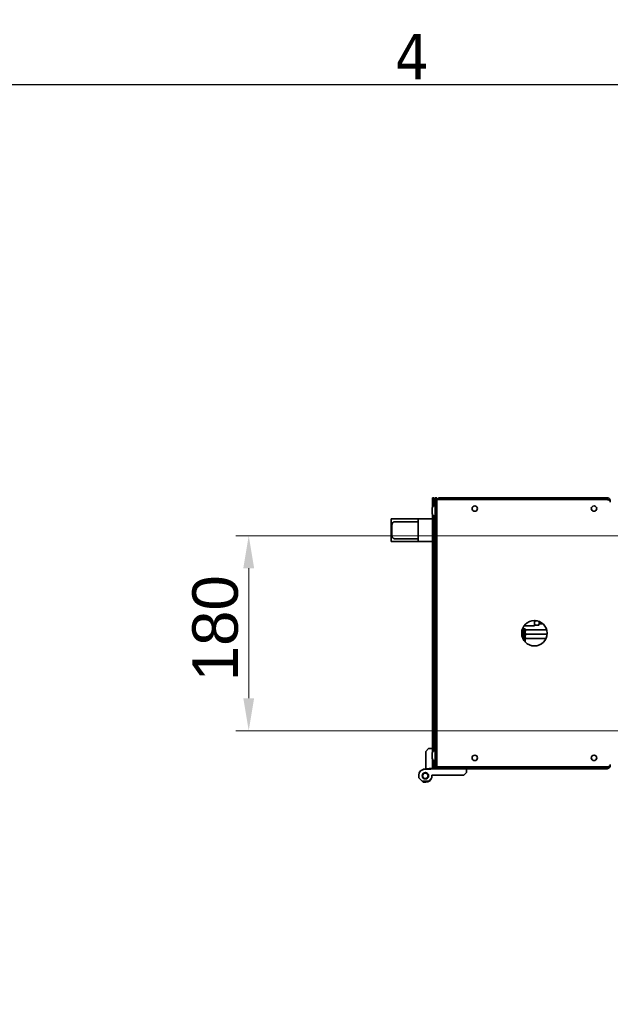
# Model space of a CAD drawing. Header units: millimetres. Extents: x 0 to 7128, y 0 to 5040.
# Tile 81 of 93: x 3649 to 4193, y 4071 to 4980. Entities that reach past the tile are written whole.
import ezdxf

# ---------------------------------------------------------------- set-up
doc = ezdxf.new("R2010")
doc.units = ezdxf.units.MM
doc.header["$LTSCALE"] = 12
doc.layers.get('0').update_dxf_attribs({"lineweight": 25})
for name, color, linetype, lineweight in [('Geometria schizzo (ISO)', 7, 'Continuous', 25), ('Simbolo (ISO)', 7, 'Continuous', 25), ('Spigoli visibili(ISO)', 7, 'Continuous', 35)]:
    doc.layers.add(name, color=color, linetype=linetype, lineweight=lineweight)
doc.layers.add('Quote(ISO)', color=7, linetype='Continuous', lineweight=25, true_color=0x80ff00)
doc.styles.add('Corrente-BSI', font='arial.ttf')
doc.styles.add('Testo nota (ISO)', font='tahoma.ttf')
doc.dimstyles.new('DEFAULT-ISO', dxfattribs={"dimscale": 12, "dimtxt": 3.5, "dimasz": 2.5, "dimexe": 1, "dimexo": 1, "dimgap": 0.762, "dimtad": 1, "dimtoh": 1, "dimrnd": 1e-08, "dimtxsty": 'Corrente-BSI', "dimcen": 0.09, "dimdle": 10, "dimclrd": 7, "dimclre": 7, "dimclrt": 7, "dimazin": 2, "dimtfac": 0.571429, "dimtmove": 0, "dimatfit": 3, "dimfxl": 1, "dimtolj": 1, "dimlwd": 5, "dimlwe": 5, "dimarcsym": 0})

# ---------------------------------------------------------------- blocks, each defined once
blk = doc.blocks.new('Bordi Bordo di default')
at = {"layer": 'Geometria schizzo (ISO)', "flags": 128}
blk.add_lwpolyline([(10, 10), (10, 410), (584, 410), (584, 10), (10, 10)], dxfattribs=at)
at = {"layer": 'Simbolo (ISO)', "insert": (332.904, 410.4), "char_height": 3.5, "attachment_point": 7, "style": 'Testo nota (ISO)'}
blk.add_mtext('4', dxfattribs=at)
blk = doc.blocks.new('*D17')
at = {"layer": 'Defpoints', "color": 0, "linetype": 'Continuous', "transparency": 16777216}
for p in [(4259.99, 4503.81), (3859.99, 4323.81), (4259.99, 4323.81)]:
    blk.add_point(p, dxfattribs=at)
at = {"layer": 'Quote(ISO)', "color": 7, "linetype": 'Continuous', "lineweight": 5, "transparency": 16777216}
for p, q in [((4247.99, 4503.81), (3847.99, 4503.81)), ((3859.99, 4473.81), (3859.99, 4353.81)), ((4247.99, 4323.81), (3847.99, 4323.81))]:
    blk.add_line(p, q, dxfattribs=at)
at = {"layer": 'Quote(ISO)', "color": 7, "linetype": 'Continuous', "transparency": 16777216}
for points in [[(3854.99, 4473.81), (3864.99, 4473.81), (3859.99, 4503.81)], [(3854.99, 4353.81), (3864.99, 4353.81), (3859.99, 4323.81)]]:
    blk.add_solid(points, dxfattribs=at)
at = {"layer": 'Quote(ISO)', "color": 7, "linetype": 'Continuous', "lineweight": 9, "transparency": 16777216, "insert": (3807.96, 4369.46), "char_height": 42, "attachment_point": 1, "rotation": 90, "style": 'Corrente-BSI'}
blk.add_mtext('\\A1;180', dxfattribs=at)

msp = doc.modelspace()

# ---------------------------------------------------------------- linework, layer by layer
at = {"layer": 'Spigoli visibili(ISO)'}
for p, q in [((4029.3939, 4535.8108), (4029.3939, 4538.8108)), ((4030.8939, 4538.8108), (4029.3939, 4538.8108)), ((4029.3939, 4535.8108), (4029.3939, 4530.0206)), ((4030.8939, 4538.8108), (4030.8939, 4535.8108)), ((4030.8939, 4536.0608), (4031.9939, 4536.0608)), ((4030.8939, 4531.4488), (4030.8939, 4535.8108)), ((4031.9939, 4535.8108), (4031.9939, 4538.8108)), ((4033.4939, 4538.8108), (4031.9939, 4538.8108)), ((4031.9939, 4535.8108), (4031.9939, 4516.8108)), ((4033.4939, 4538.8108), (4033.4939, 4537.2401)), ((4033.4939, 4537.2401), (4190.4939, 4537.2401)), ((4033.4939, 4290.3815), (4033.4939, 4537.2401)), ((4033.4939, 4516.8108), (4033.4939, 4535.8108)), ((4190.4939, 4538.8108), (4036.4939, 4538.8108)), ((4190.4939, 4537.3108), (4036.4939, 4537.3108)), ((4190.4939, 4537.3108), (4190.4939, 4538.8108)), ((4193.4939, 4535.8108), (4193.4939, 4534.8108)), ((4029.2439, 4524.4308), (4029.2439, 4529.1908)), ((4031.6139, 4531.5608), (4031.9939, 4531.5608)), ((3991.3939, 4498.3108), (3991.3939, 4519.3108)), ((3991.3939, 4519.3108), (3994.3939, 4519.3108)), ((4016.3939, 4519.3108), (3994.3939, 4519.3108)), ((4016.3939, 4516.6858), (3995.6093, 4516.6858)), ((4016.3939, 4516.6858), (4016.3939, 4519.3108)), ((4029.3939, 4519.3108), (4016.3939, 4519.3108)), ((4016.3939, 4500.9358), (4016.3939, 4516.6858)), ((4029.3939, 4523.601), (4029.3939, 4304.0206)), ((4030.8939, 4305.4488), (4030.8939, 4522.1728)), ((4030.8939, 4519.5608), (4031.9939, 4519.5608)), ((4031.6139, 4522.0608), (4031.9939, 4522.0608)), ((4031.9939, 4513.8108), (4031.9939, 4516.8108)), ((3992.1401, 4513.6858), (3992.1401, 4503.9358)), ((4030.8939, 4513.2608), (4031.658, 4514.5843)), ((4031.658, 4514.5843), (4031.9939, 4514.5843)), ((4031.658, 4511.6976), (4031.9939, 4511.6976)), ((4031.9939, 4513.8108), (4031.9939, 4503.8108)), ((4031.9939, 4513.8108), (4033.4939, 4513.8108)), ((3991.3939, 4498.3108), (3994.3939, 4498.3108)), ((4016.3939, 4498.3108), (3994.3939, 4498.3108)), ((3995.6093, 4500.9358), (4016.3939, 4500.9358)), ((4016.3939, 4498.3108), (4016.3939, 4500.9358)), ((4029.3939, 4498.3108), (4016.3939, 4498.3108)), ((4030.8939, 4504.3608), (4031.658, 4503.0373)), ((4031.658, 4505.9241), (4031.9939, 4505.9241)), ((4031.658, 4503.0373), (4031.9939, 4503.0373)), ((4031.9939, 4323.8108), (4031.9939, 4503.8108)), ((4123.4939, 4420.6266), (4123.4939, 4425.5608)), ((4124.1191, 4425.2352), (4126.241, 4425.2352)), ((4127.9939, 4423.2144), (4127.9939, 4424.665)), ((4112.0129, 4416.3108), (4113.4939, 4416.3108)), ((4113.4939, 4416.3108), (4113.4939, 4417.8108)), ((4114.9939, 4417.8108), (4113.4939, 4417.8108)), ((4113.4939, 4407.6413), (4113.4939, 4416.3108)), ((4113.9227, 4420.6266), (4122.4939, 4420.6266)), ((4114.9939, 4417.8108), (4114.9939, 4416.3108)), ((4114.9939, 4405.6983), (4114.9939, 4416.3108)), ((4115.6127, 4416.8108), (4134.8544, 4416.8108)), ((4123.4939, 4420.6266), (4122.4939, 4420.6266)), ((4123.4939, 4422.2766), (4124.1191, 4421.1937)), ((4127.3687, 4421.1937), (4124.1191, 4421.1937)), ((4127.9939, 4422.2766), (4127.3687, 4421.1937)), ((4127.9939, 4422.2766), (4127.9939, 4423.2144)), ((4127.9939, 4422.5266), (4131.3741, 4422.5266)), ((4112.6397, 4409.3108), (4113.4939, 4409.3108)), ((4115.6127, 4412.8108), (4135.2012, 4412.8108)), ((4134.127, 4408.8108), (4115.6127, 4408.8108)), ((4031.9939, 4323.8108), (4031.9939, 4313.8108)), ((4023.3939, 4304.8108), (4025.8939, 4307.3108)), ((4025.8939, 4307.3108), (4029.3939, 4307.3108)), ((4033.4939, 4313.8108), (4031.9939, 4313.8108)), ((4031.9939, 4310.8108), (4031.9939, 4313.8108)), ((4031.9939, 4310.8108), (4031.9939, 4291.8108)), ((4033.4939, 4291.8108), (4033.4939, 4310.8108)), ((4023.3939, 4288.8108), (4023.3939, 4304.8108)), ((4029.2439, 4298.4308), (4029.2439, 4303.1908)), ((4029.3939, 4297.601), (4029.3939, 4291.8108)), ((4031.6139, 4305.5608), (4031.9939, 4305.5608)), ((4020.5894, 4288.0064), (4020.8939, 4288.3108)), ((4020.8939, 4288.3108), (4022.3939, 4288.3108)), ((4027.8939, 4288.3108), (4022.3939, 4288.3108)), ((4029.3939, 4289.3108), (4023.3939, 4288.8108)), ((4023.3939, 4288.3108), (4023.3939, 4288.8108)), ((4029.7599, 4288.8108), (4027.8939, 4288.3108)), ((4029.3939, 4289.1768), (4029.2599, 4288.6768)), ((4029.3939, 4288.8108), (4029.3939, 4291.8108)), ((4029.3939, 4288.8108), (4030.8939, 4288.8108)), ((4030.8939, 4291.8108), (4030.8939, 4296.1728)), ((4030.8939, 4292.8608), (4031.658, 4291.5373)), ((4030.8939, 4291.8108), (4030.8939, 4288.8108)), ((4031.9939, 4288.8108), (4030.8939, 4288.8108)), ((4031.6139, 4296.0608), (4031.9939, 4296.0608)), ((4031.9939, 4294.4241), (4031.658, 4294.4241)), ((4031.9939, 4291.5373), (4031.658, 4291.5373)), ((4031.9939, 4288.8108), (4031.9939, 4291.8108)), ((4031.9939, 4288.8108), (4033.4939, 4288.8108)), ((4190.4939, 4290.3815), (4033.4939, 4290.3815)), ((4033.4939, 4290.3815), (4033.4939, 4288.8108)), ((4033.4939, 4290.3108), (4033.8958, 4290.3108)), ((4036.4939, 4288.8108), (4033.4939, 4288.8108)), ((4190.4939, 4290.3108), (4036.4939, 4290.3108)), ((4036.4939, 4288.8108), (4190.4939, 4288.8108)), ((4060.8939, 4285.3108), (4060.8939, 4288.8108)), ((4190.4939, 4290.3108), (4190.4939, 4288.8108)), ((4193.4939, 4292.8108), (4193.4939, 4291.8108)), ((4016.8939, 4282.8108), (4016.8939, 4280.3108)), ((4016.8939, 4280.3108), (4019.8939, 4277.3108)), ((4025.8939, 4277.3108), (4028.8939, 4280.3108)), ((4028.8939, 4282.8108), (4058.3939, 4282.8108)), ((4028.8939, 4280.3108), (4028.8939, 4282.8108)), ((4058.3939, 4282.8108), (4060.8939, 4285.3108)), ((4020.8939, 4276.3108), (4019.8939, 4277.3108)), ((4019.8939, 4277.3108), (4025.8939, 4277.3108)), ((4023.3939, 4276.3108), (4020.8939, 4276.3108))]:
    msp.add_line(p, q, dxfattribs=at)
for centre, radius in [((4068.4939, 4528.8108), 2.5), ((4178.4939, 4528.8108), 2.5), ((4123.4939, 4413.8108), 11.75), ((4068.4939, 4298.8108), 2.5), ((4178.4939, 4298.8108), 2.5), ((4022.8939, 4282.3108), 3), ((4022.8939, 4282.3108), 2.5)]:
    msp.add_circle(centre, radius, dxfattribs=at)
for centre, radius, start, end in [((4036.4939, 4535.8108), 3, 90, 151.5475166), ((4036.4939, 4535.8108), 1.5, 90, 107.6626357), ((4031.6139, 4529.1908), 2.37, 90, 180), ((4031.6139, 4524.4308), 2.37, 180, 270), ((4031.6139, 4303.1908), 2.37, 90, 180), ((4031.6139, 4298.4308), 2.37, 180, 270), ((4022.3939, 4282.8108), 5.5, 90, 180), ((4036.4939, 4291.8108), 3, 208.4524834, 270), ((4036.4939, 4291.8108), 1.5, 252.3373643, 270), ((4023.3939, 4281.8108), 5.5, 270, 340.8479674)]:
    msp.add_arc(centre, radius, start, end, dxfattribs=at)
for centre, start_param, end_param in [((3995.6093, 4513.6858), 1.57079633, 1.80688539), ((3995.6093, 4503.9358), 4.47629992, 4.71238898)]:
    msp.add_ellipse(centre, major_axis=(5.1962, 0), ratio=0.57735027, start_param=start_param, end_param=end_param, dxfattribs=at)
for points, knots in [([(4193.4939, 4535.8108), (4193.4939, 4536.8371), (4192.9257, 4537.8454), (4192.0478, 4538.377), (4191.582, 4538.659), (4191.0383, 4538.8108), (4190.4939, 4538.8108)], [0, 0, 0, 0, 1.02632188, 1.02632188, 1.02632188, 1.57079633, 1.57079633, 1.57079633, 1.57079633]), ([(4191.4854, 4536.9283), (4191.3467, 4537.0545), (4191.1853, 4537.1552), (4191.0086, 4537.2197), (4190.8441, 4537.2798), (4190.669, 4537.3108), (4190.4939, 4537.3108)], [0.844254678, 0.844254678, 0.844254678, 0.844254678, 1.220509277, 1.220509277, 1.220509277, 1.570796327, 1.570796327, 1.570796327, 1.570796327]), ([(4190.4939, 4537.2401), (4191.5202, 4536.9288), (4192.5285, 4536.6175), (4193.0601, 4536.3062), (4193.3421, 4536.1411), (4193.4939, 4535.9759), (4193.4939, 4535.8108)], [0, 0, 0, 0, 1.02632188, 1.02632188, 1.02632188, 1.57079633, 1.57079633, 1.57079633, 1.57079633]), ([(3994.3939, 4516.6026), (3994.1117, 4516.5634), (3993.8479, 4516.505), (3993.2775, 4516.2938), (3992.9927, 4516.1147), (3992.5543, 4515.6), (3992.3913, 4515.2722), (3992.1861, 4514.5179), (3992.1401, 4514.092), (3992.1401, 4513.6858)], [-2.845964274, -2.845964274, -2.845964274, -2.845964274, -2.747205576, -2.747205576, -2.610877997, -2.610877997, -2.489009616, -2.489009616, -2.367141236, -2.367141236, -2.367141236, -2.367141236]), ([(3992.1401, 4503.9358), (3992.1401, 4503.5296), (3992.1861, 4503.1037), (3992.3913, 4502.3494), (3992.5543, 4502.0216), (3992.9927, 4501.5069), (3993.2775, 4501.3278), (3993.8479, 4501.1167), (3994.1117, 4501.0582), (3994.3939, 4501.019)], [-2.367141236, -2.367141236, -2.367141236, -2.367141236, -2.245272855, -2.245272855, -2.123404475, -2.123404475, -1.987076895, -1.987076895, -1.888318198, -1.888318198, -1.888318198, -1.888318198]), ([(4190.4939, 4288.8108), (4191.5202, 4288.8108), (4192.5285, 4289.379), (4193.0601, 4290.2569), (4193.3421, 4290.7226), (4193.4939, 4291.2663), (4193.4939, 4291.8108)], [0, 0, 0, 0, 1.02632188, 1.02632188, 1.02632188, 1.57079633, 1.57079633, 1.57079633, 1.57079633]), ([(4193.4939, 4291.8108), (4193.4939, 4291.4995), (4192.9257, 4291.1882), (4192.0478, 4290.8769), (4191.582, 4290.7118), (4191.0383, 4290.5467), (4190.4939, 4290.3815)], [0, 0, 0, 0, 1.02632188, 1.02632188, 1.02632188, 1.57079633, 1.57079633, 1.57079633, 1.57079633]), ([(4191.4854, 4290.6933), (4191.3467, 4290.5671), (4191.1853, 4290.4665), (4191.0086, 4290.4019), (4190.8441, 4290.3418), (4190.669, 4290.3108), (4190.4939, 4290.3108)], [0.844254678, 0.844254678, 0.844254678, 0.844254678, 1.220509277, 1.220509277, 1.220509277, 1.570796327, 1.570796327, 1.570796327, 1.570796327])]:
    msp.add_open_spline(points, degree=3, knots=knots, dxfattribs=at)
for points, weights in [([(4031.658, 4514.5843), (4030.8247, 4513.1409), (4031.658, 4511.6976)], [1, 1.15470053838, 1]), ([(4031.658, 4511.6976), (4030.8247, 4508.8108), (4031.658, 4505.9241)], [1, 1.15470053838, 1]), ([(4031.658, 4505.9241), (4030.8247, 4504.4807), (4031.658, 4503.0373)], [1, 1.15470053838, 1]), ([(4124.1191, 4425.2352), (4123.4939, 4424.1523), (4123.4939, 4423.2144)], [1.55979775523, 1.68044853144, 1.68044853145]), ([(4124.0313, 4425.5485), (4124.0734, 4425.3933), (4124.1191, 4425.2352)], [1.57568031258, 1.56801914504, 1.55979775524]), ([(4127.9939, 4423.2144), (4127.9939, 4423.9811), (4127.5865, 4424.825)], [1.68044853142, 1.68044853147, 1.59981970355]), ([(4115.6127, 4416.8108), (4114.9939, 4416.8108), (4114.9939, 4416.8108)], [1.30389157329, 1.18522062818, 1]), ([(4114.9939, 4414.8108), (4114.9939, 4415.739), (4115.6127, 4416.8108)], [1, 1.18522062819, 1.30389157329]), ([(4123.4939, 4423.2144), (4123.4939, 4422.2766), (4124.1191, 4421.1937)], [1.68044853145, 1.68044853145, 1.55979775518]), ([(4127.3687, 4421.1937), (4127.9939, 4422.2766), (4127.9939, 4423.2144)], [1.55979775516, 1.68044853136, 1.68044853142]), ([(4114.9939, 4408.8108), (4114.9939, 4408.8108), (4115.6127, 4408.8108)], [1, 1.18522062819, 1.30389157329]), ([(4115.6127, 4412.8108), (4114.9939, 4413.8826), (4114.9939, 4414.8108)], [1.30389157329, 1.18522062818, 1]), ([(4114.9939, 4410.8108), (4114.9939, 4411.739), (4115.6127, 4412.8108)], [1, 1.18522062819, 1.30389157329]), ([(4115.6127, 4408.8108), (4114.9939, 4409.8826), (4114.9939, 4410.8108)], [1.30389157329, 1.18522062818, 1]), ([(4031.658, 4294.4241), (4030.8247, 4292.9807), (4031.658, 4291.5373)], [1, 1.15470053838, 1]), ([(4031.2973, 4296.082), (4031.405, 4295.3005), (4031.658, 4294.4241)], [1.06155721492, 1.0423989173, 1])]:
    msp.add_rational_spline(points, weights, degree=2, dxfattribs=at)

# ---------------------------------------------------------------- block references
at = {"xscale": 12, "yscale": 12, "zscale": 12}
msp.add_blockref('Bordi Bordo di default', (0, 0), dxfattribs=at)

# ---------------------------------------------------------------- dimensions: what is measured, and where the dimension line sits
at = {"layer": 'Quote(ISO)', "color": 7, "linetype": 'Continuous', "lineweight": 9}
dim = msp.add_linear_dim(base=(3859.9939, 4323.8108), p1=(4259.9939, 4503.8108), p2=(4259.9939, 4323.8108), angle=90, dimstyle='DEFAULT-ISO', override={"dimgap": 0.762, "dimtoh": 0, "dimdec": 2, "dimtol": 0, "dimlim": 0, "dimtp": 0, "dimtm": 0, "dimtdec": 2, "dimtofl": 0, "dimatfit": 1}, dxfattribs=at)
dim.commit()
dim.dimension.update_dxf_attribs({"geometry": '*D17', "text_midpoint": (3859.9939, 4413.8108), "dimtype": 160})

doc.saveas('drawing.dxf')
